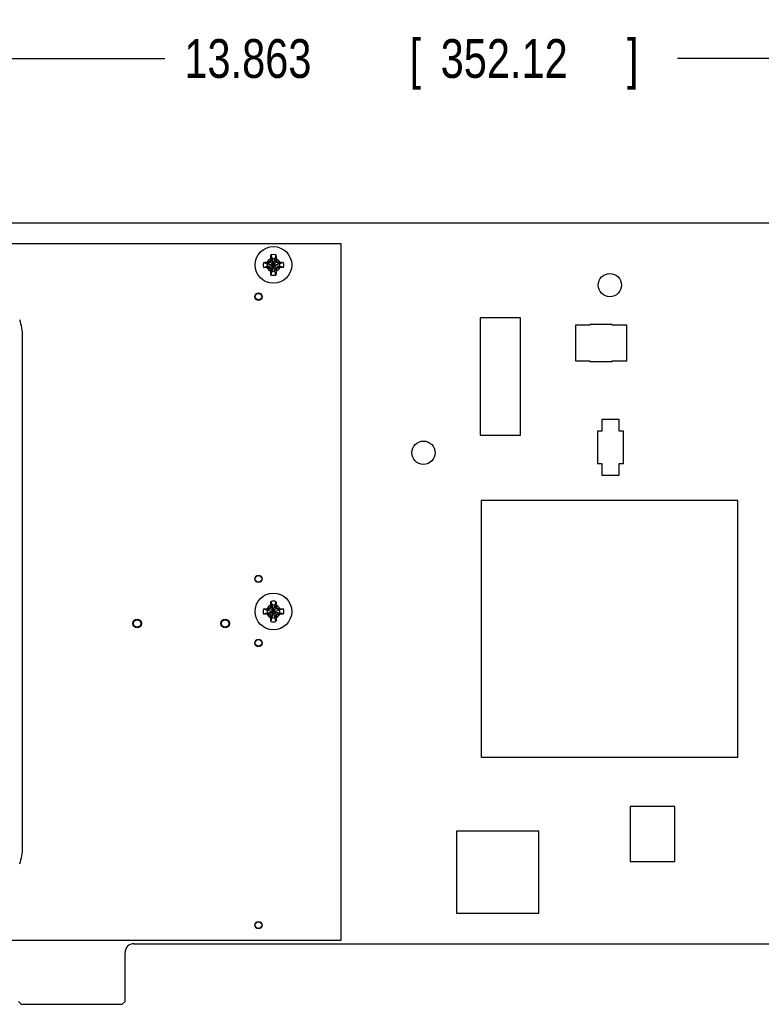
# Model space of a CAD drawing. Header units: inches. Extents: x 0.2 to 16.8, y 0.1 to 10.8.
# Tile 9 of 21: x 8.9 to 11.3, y 4 to 7.2. Entities that reach past the tile are written whole.
import ezdxf

# ---------------------------------------------------------------- set-up
doc = ezdxf.new("R2010")
doc.units = ezdxf.units.IN
doc.header["$LTSCALE"] = 0.935
doc.header["$MEASUREMENT"] = 0
doc.layers.get('0').update_dxf_attribs({"linetype": 'CONTINUOUS'})
doc.layers.add('DIMENSIONS', color=7, linetype='CONTINUOUS')
doc.styles.get("Standard").update_dxf_attribs({"font": 'txt', "width": 0.8})
doc.dimstyles.new('DIMSTYLE_2', dxfattribs={"dimtxt": 0.125, "dimasz": 0.18, "dimexe": 0.18, "dimexo": 0.0625, "dimgap": 0.09, "dimtad": 0, "dimtih": 1, "dimtoh": 1, "dimdec": 3, "dimlfac": 1.666667, "dimzin": 4, "dimdsep": 46, "dimtxsty": 'STANDARD', "dimblk": '_FILLED', "dimblk1": '_FILLED', "dimblk2": '_FILLED', "dimcen": 0.09, "dimadec": 0, "dimazin": 0, "dimtp": 0.001, "dimtm": 0.001, "dimtfac": 1, "dimtdec": 3, "dimtofl": 0, "dimtmove": 0, "dimatfit": 3, "dimldrblk": '_FILLED', "dimfxl": 1, "dimtolj": 1, "dimtzin": 4, "dimarcsym": 0})

# ---------------------------------------------------------------- blocks, each defined once
blk = doc.blocks.new('_FILLED')
at = {"color": 0, "linetype": 'BYBLOCK'}
blk.add_solid([(0, 0), (-1, 0.174), (-1, -0.174)], dxfattribs=at)
blk = doc.blocks.new('*D13')
at = {"layer": 'DIMENSIONS', "color": 2, "linetype": 'CONTINUOUS'}
for p, q in [((6.0719, 6.4123), (6.0719, 7.1512)), ((14.3897, 6.5023), (14.3897, 7.1512)), ((6.0719, 7.0262), (9.3437, 7.0262)), ((14.3897, 7.0262), (10.9937, 7.0262))]:
    blk.add_line(p, q, dxfattribs=at)
at = {"layer": 'DIMENSIONS', "color": 2, "linetype": 'CONTINUOUS', "xscale": 0.18, "yscale": 0.18, "zscale": 0.18, "rotation": 180}
blk.add_blockref('_FILLED', (6.0719, 7.0262), dxfattribs=at)
at = {"layer": 'DIMENSIONS', "color": 2, "linetype": 'CONTINUOUS', "xscale": 0.18, "yscale": 0.18, "zscale": 0.18}
blk.add_blockref('_FILLED', (14.3897, 7.0262), dxfattribs=at)
at = {"layer": 'DIMENSIONS', "color": 2, "linetype": 'CONTINUOUS', "width": 0.8}
for s, p in [('13.863', (9.4062, 6.9637)), ('[', (10.1312, 6.9637)), ('352.12', (10.2312, 6.9637)), (']', (10.8312, 6.9637))]:
    blk.add_text(s, height=0.125, dxfattribs=at).set_placement(p)

msp = doc.modelspace()

# ---------------------------------------------------------------- linework, layer by layer
at = {"color": 7, "linetype": 'CONTINUOUS'}
for p, q in [((11.42203, 6.49623), (6.70067, 6.49623)), ((9.91067, 6.42903), (8.63294, 6.42903)), ((9.91067, 4.18683), (9.91067, 6.42903)), ((9.68874, 6.37935), (9.68362, 6.37048)), ((9.68404, 6.37705), (9.68874, 6.37935)), ((9.68469, 6.39359), (9.68874, 6.381)), ((9.68874, 6.34146), (9.697, 6.381)), ((9.68874, 6.381), (9.68874, 6.37935)), ((9.697, 6.34146), (9.68874, 6.381)), ((9.68874, 6.34312), (9.697, 6.37935)), ((9.697, 6.34312), (9.68874, 6.37935)), ((9.70105, 6.39359), (9.697, 6.381)), ((9.697, 6.37935), (9.697, 6.381)), ((9.70212, 6.37048), (9.697, 6.37935)), ((9.697, 6.37935), (9.7017, 6.37705)), ((9.66052, 6.36941), (9.6731, 6.36537)), ((9.66052, 6.35305), (9.6731, 6.3571)), ((9.6731, 6.3571), (9.71264, 6.36537)), ((9.67476, 6.36537), (9.6731, 6.36537)), ((9.6731, 6.36537), (9.71264, 6.3571)), ((9.6731, 6.3571), (9.67476, 6.3571)), ((9.68362, 6.37048), (9.67476, 6.36537)), ((9.67476, 6.36537), (9.67705, 6.37006)), ((9.67476, 6.3571), (9.71099, 6.36537)), ((9.67476, 6.36537), (9.71099, 6.3571)), ((9.67705, 6.3524), (9.67476, 6.3571)), ((9.67476, 6.3571), (9.68362, 6.35198)), ((9.68146, 6.34982), (9.70428, 6.37264)), ((9.68146, 6.37264), (9.70428, 6.34982)), ((9.68362, 6.35198), (9.68874, 6.34312)), ((9.68874, 6.34312), (9.68404, 6.34541)), ((9.68874, 6.34312), (9.68874, 6.34146)), ((9.697, 6.34312), (9.70212, 6.35198)), ((9.7017, 6.34541), (9.697, 6.34312)), ((9.697, 6.34146), (9.697, 6.34312)), ((9.71099, 6.36537), (9.70212, 6.37048)), ((9.70212, 6.35198), (9.71099, 6.3571)), ((9.70869, 6.37006), (9.71099, 6.36537)), ((9.70869, 6.3524), (9.71099, 6.3571)), ((9.71264, 6.36537), (9.71099, 6.36537)), ((9.71099, 6.3571), (9.71264, 6.3571)), ((9.72523, 6.36941), (9.71264, 6.36537)), ((9.72523, 6.35305), (9.71264, 6.3571)), ((9.68469, 6.32888), (9.68874, 6.34146)), ((9.70105, 6.32888), (9.697, 6.34146)), ((10.35871, 6.19081), (10.35871, 5.81286)), ((10.48863, 6.19081), (10.35871, 6.19081)), ((10.48863, 5.81286), (10.48863, 6.19081)), ((10.66487, 6.16683), (10.66487, 6.05283)), ((10.71167, 6.16683), (10.66487, 6.16683)), ((10.71167, 6.16983), (10.71167, 6.16683)), ((10.78367, 6.16983), (10.71167, 6.16983)), ((10.78367, 6.16683), (10.78367, 6.16983)), ((10.83047, 6.16683), (10.78367, 6.16683)), ((10.83047, 6.05283), (10.83047, 6.16683)), ((10.66487, 6.05283), (10.71167, 6.05283)), ((10.71167, 6.05283), (10.71167, 6.04983)), ((10.71167, 6.04983), (10.78367, 6.04983)), ((10.78367, 6.04983), (10.78367, 6.05283)), ((10.78367, 6.05283), (10.83047, 6.05283)), ((10.75007, 5.86383), (10.75007, 5.82603)), ((10.80527, 5.86383), (10.75007, 5.86383)), ((10.80527, 5.82603), (10.80527, 5.86383)), ((10.35871, 5.81286), (10.48863, 5.81286)), ((10.73627, 5.82603), (10.73627, 5.72163)), ((10.75007, 5.82603), (10.73627, 5.82603)), ((10.81967, 5.82603), (10.80527, 5.82603)), ((10.81967, 5.72223), (10.81967, 5.82603)), ((10.73627, 5.72163), (10.75007, 5.72163)), ((10.75007, 5.72163), (10.75007, 5.68383)), ((10.80527, 5.72223), (10.81967, 5.72223)), ((10.80527, 5.68383), (10.80527, 5.72223)), ((10.75007, 5.68383), (10.80527, 5.68383)), ((10.36129, 5.60222), (10.36129, 4.77545)), ((11.18806, 5.60222), (10.36129, 5.60222)), ((11.18806, 4.77545), (11.18806, 5.60222)), ((9.68469, 5.27759), (9.68874, 5.265)), ((9.68874, 5.265), (9.68874, 5.26335)), ((9.68874, 5.22546), (9.697, 5.265)), ((9.697, 5.22546), (9.68874, 5.265)), ((9.70105, 5.27759), (9.697, 5.265)), ((9.697, 5.26335), (9.697, 5.265)), ((9.66052, 5.25341), (9.6731, 5.24937)), ((9.66052, 5.23705), (9.6731, 5.2411)), ((9.67476, 5.24937), (9.6731, 5.24937)), ((9.6731, 5.24937), (9.71264, 5.2411)), ((9.6731, 5.2411), (9.71264, 5.24937)), ((9.6731, 5.2411), (9.67476, 5.2411)), ((9.68362, 5.25448), (9.67476, 5.24937)), ((9.67476, 5.24937), (9.67705, 5.25406)), ((9.67476, 5.24937), (9.71099, 5.2411)), ((9.67476, 5.2411), (9.71099, 5.24937)), ((9.67705, 5.2364), (9.67476, 5.2411)), ((9.67476, 5.2411), (9.68362, 5.23598)), ((9.68146, 5.23382), (9.70428, 5.25664)), ((9.68146, 5.25664), (9.70428, 5.23382)), ((9.68874, 5.26335), (9.68362, 5.25448)), ((9.68362, 5.23598), (9.68874, 5.22712)), ((9.68404, 5.26105), (9.68874, 5.26335)), ((9.68874, 5.22712), (9.697, 5.26335)), ((9.697, 5.22712), (9.68874, 5.26335)), ((9.70212, 5.25448), (9.697, 5.26335)), ((9.697, 5.26335), (9.7017, 5.26105)), ((9.697, 5.22712), (9.70212, 5.23598)), ((9.71099, 5.24937), (9.70212, 5.25448)), ((9.70212, 5.23598), (9.71099, 5.2411)), ((9.70869, 5.25406), (9.71099, 5.24937)), ((9.70869, 5.2364), (9.71099, 5.2411)), ((9.71264, 5.24937), (9.71099, 5.24937)), ((9.71099, 5.2411), (9.71264, 5.2411)), ((9.72523, 5.25341), (9.71264, 5.24937)), ((9.72523, 5.23705), (9.71264, 5.2411)), ((9.68874, 5.22712), (9.68404, 5.22941)), ((9.68469, 5.21288), (9.68874, 5.22546)), ((9.68874, 5.22712), (9.68874, 5.22546)), ((9.7017, 5.22941), (9.697, 5.22712)), ((9.697, 5.22546), (9.697, 5.22712)), ((9.70105, 5.21288), (9.697, 5.22546)), ((10.36129, 4.77545), (11.18806, 4.77545)), ((10.98467, 4.61733), (10.84067, 4.61733)), ((10.84067, 4.61733), (10.84067, 4.44033)), ((10.98467, 4.44033), (10.98467, 4.61733)), ((10.54667, 4.53783), (10.28267, 4.53783)), ((10.28267, 4.53783), (10.28267, 4.27383)), ((10.54667, 4.27383), (10.54667, 4.53783)), ((10.84067, 4.44033), (10.98467, 4.44033)), ((10.28267, 4.27383), (10.54667, 4.27383)), ((6.37067, 4.18683), (9.91067, 4.18683)), ((9.24347, 4.17483), (13.75247, 4.17483)), ((9.21527, 3.98883), (9.21527, 4.14663)), ((8.88137, 3.97983), (8.87237, 3.98883)), ((8.88137, 3.97983), (9.20627, 3.97983)), ((9.21527, 3.98883), (9.20627, 3.97983))]:
    msp.add_line(p, q, dxfattribs=at)
at = {"color": 3, "linetype": 'CONTINUOUS'}
msp.add_line((8.88527, 4.48388), (8.88527, 6.13318), dxfattribs=at)
at = {"color": 7, "linetype": 'CONTINUOUS'}
for centre, radius in [((9.69287, 6.36123), 0.05906), ((10.77587, 6.29643), 0.0375), ((9.64487, 6.25923), 0.012), ((9.64487, 6.25923), 0.0105), ((10.17587, 5.75643), 0.0375), ((9.64487, 5.35023), 0.012), ((9.64487, 5.35023), 0.0105), ((9.69287, 5.24523), 0.05906), ((9.25427, 5.20623), 0.0141), ((9.25427, 5.20623), 0.01189), ((9.53747, 5.20623), 0.0141), ((9.53747, 5.20623), 0.01189), ((9.64487, 5.14383), 0.012), ((9.64487, 5.14383), 0.0105), ((9.64487, 4.23483), 0.012), ((9.64487, 4.23483), 0.0105)]:
    msp.add_circle(centre, radius, dxfattribs=at)
for centre, radius, start, end in [((9.69287, 6.36123), 0.02193, 113.44647, 156.55353), ((9.69287, 6.36123), 0.03337, 75.81313, 104.18687), ((9.69287, 6.36123), 0.0202, 78.18933, 101.81067), ((9.69287, 6.36123), 0.02193, 23.44647, 66.55353), ((9.69287, 6.36123), 0.03337, 165.81313, 194.18687), ((9.69287, 6.36123), 0.0202, 168.18933, 191.81067), ((9.69287, 6.36123), 0.02193, 203.44647, 246.55353), ((9.69287, 6.36123), 0.02193, 293.44647, 336.55353), ((9.69287, 6.36123), 0.0202, 348.18933, 11.81067), ((9.69287, 6.36123), 0.03337, 345.81313, 14.18687), ((9.69287, 6.36123), 0.03337, 255.81313, 284.18687), ((9.69287, 6.36123), 0.0202, 258.18933, 281.81067), ((9.69287, 5.24523), 0.02193, 113.44647, 156.55353), ((9.69287, 5.24523), 0.03337, 75.81313, 104.18687), ((9.69287, 5.24523), 0.0202, 78.18933, 101.81067), ((9.69287, 5.24523), 0.02193, 23.44647, 66.55353), ((9.69287, 5.24523), 0.03337, 165.81313, 194.18687), ((9.69287, 5.24523), 0.0202, 168.18933, 191.81067), ((9.69287, 5.24523), 0.02193, 203.44647, 246.55353), ((9.69287, 5.24523), 0.02193, 293.44647, 336.55353), ((9.69287, 5.24523), 0.0202, 348.18933, 11.81067), ((9.69287, 5.24523), 0.03337, 345.81313, 14.18687), ((9.69287, 5.24523), 0.03337, 255.81313, 284.18687), ((9.69287, 5.24523), 0.0202, 258.18933, 281.81067), ((9.24347, 4.14663), 0.0282, 90, 180)]:
    msp.add_arc(centre, radius, start, end, dxfattribs=at)
at = {"color": 3, "linetype": 'CONTINUOUS'}
for centre, start, end in [((8.73527, 6.13318), 0, 20), ((8.73527, 4.48388), 340, 360)]:
    msp.add_arc(centre, 0.15, start, end, dxfattribs=at)
at = {"color": 7, "linetype": 'CONTINUOUS'}
for points, knots in [([(9.68146, 6.37264), (9.68167, 6.37301), (9.6821, 6.37374), (9.68275, 6.37485), (9.68339, 6.37595), (9.68383, 6.37669), (9.68404, 6.37705)], [0, 0, 0, 0, 0.2491761, 0.4995536, 0.750223, 1, 1, 1, 1]), ([(9.68404, 6.37705), (9.68405, 6.37749), (9.68407, 6.3784), (9.68411, 6.37983), (9.68413, 6.38083), (9.68415, 6.38135)], [0, 0, 0, 0, 0.3044764, 0.6362029, 1, 1, 1, 1]), ([(9.68415, 6.38135), (9.68416, 6.38202), (9.68421, 6.38343), (9.68428, 6.38564), (9.68439, 6.38809), (9.68452, 6.39077), (9.68463, 6.39263), (9.68469, 6.39359)], [0, 0, 0, 0, 0.1641649, 0.3440853, 0.5435825, 0.7641446, 1, 1, 1, 1]), ([(9.70105, 6.39359), (9.70111, 6.39265), (9.70122, 6.39081), (9.70135, 6.38814), (9.70146, 6.38568), (9.70154, 6.38344), (9.70158, 6.38203), (9.7016, 6.38135)], [0, 0, 0, 0, 0.2305807, 0.4514774, 0.653011, 0.8347371, 1, 1, 1, 1]), ([(9.7016, 6.38135), (9.70161, 6.38083), (9.70164, 6.37983), (9.70167, 6.3784), (9.70169, 6.37749), (9.7017, 6.37705)], [0, 0, 0, 0, 0.3632421, 0.6953917, 1, 1, 1, 1]), ([(9.7017, 6.37705), (9.70192, 6.37668), (9.70235, 6.37595), (9.703, 6.37484), (9.70364, 6.37374), (9.70407, 6.37301), (9.70428, 6.37264)], [0, 0, 0, 0, 0.2508912, 0.5018552, 0.7518226, 1, 1, 1, 1]), ([(9.66052, 6.36941), (9.66146, 6.36947), (9.6633, 6.36958), (9.66596, 6.36971), (9.66842, 6.36982), (9.67066, 6.3699), (9.67208, 6.36994), (9.67275, 6.36996)], [0, 0, 0, 0, 0.2305807, 0.4514774, 0.653011, 0.8347371, 1, 1, 1, 1]), ([(9.67275, 6.35251), (9.67208, 6.35253), (9.67068, 6.35257), (9.66846, 6.35265), (9.66601, 6.35275), (9.66334, 6.35288), (9.66148, 6.35299), (9.66052, 6.35305)], [0, 0, 0, 0, 0.1641649, 0.3440854, 0.5435825, 0.7641446, 1, 1, 1, 1]), ([(9.67275, 6.36996), (9.67327, 6.36997), (9.67427, 6.37), (9.6757, 6.37003), (9.67661, 6.37005), (9.67705, 6.37006)], [0, 0, 0, 0, 0.3632417, 0.6953915, 1, 1, 1, 1]), ([(9.67705, 6.3524), (9.67661, 6.35241), (9.6757, 6.35243), (9.67427, 6.35247), (9.67327, 6.35249), (9.67275, 6.35251)], [0, 0, 0, 0, 0.3044762, 0.6362025, 1, 1, 1, 1]), ([(9.67705, 6.37006), (9.67742, 6.37028), (9.67816, 6.37071), (9.67926, 6.37136), (9.68036, 6.372), (9.6811, 6.37243), (9.68146, 6.37264)], [0, 0, 0, 0, 0.2510282, 0.5020071, 0.7519135, 1, 1, 1, 1]), ([(9.68146, 6.34982), (9.68109, 6.35004), (9.68036, 6.35047), (9.67926, 6.35111), (9.67815, 6.35176), (9.67742, 6.35219), (9.67705, 6.3524)], [0, 0, 0, 0, 0.2491759, 0.4995533, 0.7502227, 1, 1, 1, 1]), ([(9.68404, 6.34541), (9.68382, 6.34578), (9.68339, 6.34652), (9.68274, 6.34762), (9.6821, 6.34873), (9.68167, 6.34946), (9.68146, 6.34982)], [0, 0, 0, 0, 0.2510292, 0.5020083, 0.7519142, 1, 1, 1, 1]), ([(9.68415, 6.34111), (9.68413, 6.34164), (9.68411, 6.34263), (9.68407, 6.34406), (9.68405, 6.34498), (9.68404, 6.34541)], [0, 0, 0, 0, 0.3632417, 0.6953913, 1, 1, 1, 1]), ([(9.7017, 6.34541), (9.70169, 6.34498), (9.70167, 6.34407), (9.70164, 6.34263), (9.70161, 6.34164), (9.7016, 6.34111)], [0, 0, 0, 0, 0.3044764, 0.6362029, 1, 1, 1, 1]), ([(9.70428, 6.34982), (9.70407, 6.34946), (9.70364, 6.34872), (9.70299, 6.34762), (9.70235, 6.34652), (9.70192, 6.34578), (9.7017, 6.34541)], [0, 0, 0, 0, 0.249088, 0.4994065, 0.7500905, 1, 1, 1, 1]), ([(9.70428, 6.37264), (9.70465, 6.37243), (9.70538, 6.372), (9.70649, 6.37136), (9.70759, 6.37071), (9.70832, 6.37028), (9.70869, 6.37006)], [0, 0, 0, 0, 0.2490886, 0.4994075, 0.7500914, 1, 1, 1, 1]), ([(9.70869, 6.3524), (9.70832, 6.35219), (9.70758, 6.35175), (9.70648, 6.35111), (9.70538, 6.35046), (9.70465, 6.35004), (9.70428, 6.34982)], [0, 0, 0, 0, 0.2510501, 0.5020312, 0.7519278, 1, 1, 1, 1]), ([(9.70869, 6.37006), (9.70913, 6.37005), (9.71004, 6.37003), (9.71147, 6.37), (9.71247, 6.36997), (9.71299, 6.36996)], [0, 0, 0, 0, 0.3044765, 0.636203, 1, 1, 1, 1]), ([(9.71299, 6.35251), (9.71247, 6.35249), (9.71147, 6.35247), (9.71004, 6.35243), (9.70913, 6.35241), (9.70869, 6.3524)], [0, 0, 0, 0, 0.3632825, 0.6953976, 1, 1, 1, 1]), ([(9.71299, 6.36996), (9.71366, 6.36994), (9.71506, 6.3699), (9.71728, 6.36982), (9.71973, 6.36972), (9.7224, 6.36958), (9.72426, 6.36947), (9.72523, 6.36941)], [0, 0, 0, 0, 0.1641649, 0.3440854, 0.5435825, 0.7641446, 1, 1, 1, 1]), ([(9.72523, 6.35305), (9.72429, 6.35299), (9.72245, 6.35289), (9.71978, 6.35275), (9.71732, 6.35265), (9.71508, 6.35257), (9.71366, 6.35253), (9.71299, 6.35251)], [0, 0, 0, 0, 0.2305806, 0.4514777, 0.6530114, 0.8347373, 1, 1, 1, 1]), ([(9.68469, 6.32888), (9.68463, 6.32982), (9.68452, 6.33166), (9.68439, 6.33432), (9.68429, 6.33679), (9.68421, 6.33902), (9.68416, 6.34044), (9.68415, 6.34111)], [0, 0, 0, 0, 0.2305807, 0.4514774, 0.653011, 0.8347371, 1, 1, 1, 1]), ([(9.7016, 6.34111), (9.70158, 6.34044), (9.70154, 6.33904), (9.70146, 6.33682), (9.70135, 6.33438), (9.70122, 6.3317), (9.70111, 6.32984), (9.70105, 6.32888)], [0, 0, 0, 0, 0.1641649, 0.3440853, 0.5435825, 0.7641446, 1, 1, 1, 1]), ([(9.68404, 5.26105), (9.68405, 5.26149), (9.68407, 5.2624), (9.68411, 5.26383), (9.68413, 5.26483), (9.68415, 5.26535)], [0, 0, 0, 0, 0.3044764, 0.6362029, 1, 1, 1, 1]), ([(9.68415, 5.26535), (9.68416, 5.26602), (9.68421, 5.26743), (9.68428, 5.26964), (9.68439, 5.27209), (9.68452, 5.27477), (9.68463, 5.27663), (9.68469, 5.27759)], [0, 0, 0, 0, 0.1641649, 0.3440853, 0.5435825, 0.7641446, 1, 1, 1, 1]), ([(9.70105, 5.27759), (9.70111, 5.27665), (9.70122, 5.27481), (9.70135, 5.27214), (9.70146, 5.26968), (9.70154, 5.26744), (9.70158, 5.26603), (9.7016, 5.26535)], [0, 0, 0, 0, 0.2305807, 0.4514774, 0.653011, 0.8347371, 1, 1, 1, 1]), ([(9.7016, 5.26535), (9.70161, 5.26483), (9.70164, 5.26383), (9.70167, 5.2624), (9.70169, 5.26149), (9.7017, 5.26105)], [0, 0, 0, 0, 0.3632421, 0.6953917, 1, 1, 1, 1]), ([(9.66052, 5.25341), (9.66146, 5.25347), (9.6633, 5.25358), (9.66596, 5.25371), (9.66842, 5.25382), (9.67066, 5.2539), (9.67208, 5.25394), (9.67275, 5.25396)], [0, 0, 0, 0, 0.2305807, 0.4514774, 0.653011, 0.8347371, 1, 1, 1, 1]), ([(9.67275, 5.23651), (9.67208, 5.23653), (9.67068, 5.23657), (9.66846, 5.23665), (9.66601, 5.23675), (9.66334, 5.23688), (9.66148, 5.23699), (9.66052, 5.23705)], [0, 0, 0, 0, 0.1641649, 0.3440854, 0.5435825, 0.7641446, 1, 1, 1, 1]), ([(9.67275, 5.25396), (9.67327, 5.25397), (9.67427, 5.254), (9.6757, 5.25403), (9.67661, 5.25405), (9.67705, 5.25406)], [0, 0, 0, 0, 0.3632417, 0.6953915, 1, 1, 1, 1]), ([(9.67705, 5.2364), (9.67661, 5.23641), (9.6757, 5.23643), (9.67427, 5.23647), (9.67327, 5.23649), (9.67275, 5.23651)], [0, 0, 0, 0, 0.3044762, 0.6362025, 1, 1, 1, 1]), ([(9.67705, 5.25406), (9.67742, 5.25428), (9.67816, 5.25471), (9.67926, 5.25536), (9.68036, 5.256), (9.6811, 5.25643), (9.68146, 5.25664)], [0, 0, 0, 0, 0.2510282, 0.5020071, 0.7519135, 1, 1, 1, 1]), ([(9.68146, 5.23382), (9.68109, 5.23404), (9.68036, 5.23447), (9.67926, 5.23511), (9.67815, 5.23576), (9.67742, 5.23619), (9.67705, 5.2364)], [0, 0, 0, 0, 0.2491759, 0.4995533, 0.7502227, 1, 1, 1, 1]), ([(9.68146, 5.25664), (9.68167, 5.25701), (9.6821, 5.25774), (9.68275, 5.25885), (9.68339, 5.25995), (9.68383, 5.26069), (9.68404, 5.26105)], [0, 0, 0, 0, 0.2491761, 0.4995536, 0.750223, 1, 1, 1, 1]), ([(9.68404, 5.22941), (9.68382, 5.22978), (9.68339, 5.23052), (9.68274, 5.23162), (9.6821, 5.23273), (9.68167, 5.23346), (9.68146, 5.23382)], [0, 0, 0, 0, 0.2510292, 0.5020083, 0.7519142, 1, 1, 1, 1]), ([(9.7017, 5.26105), (9.70192, 5.26068), (9.70235, 5.25995), (9.703, 5.25884), (9.70364, 5.25774), (9.70407, 5.25701), (9.70428, 5.25664)], [0, 0, 0, 0, 0.2508912, 0.5018552, 0.7518226, 1, 1, 1, 1]), ([(9.70428, 5.23382), (9.70407, 5.23346), (9.70364, 5.23272), (9.70299, 5.23162), (9.70235, 5.23052), (9.70192, 5.22978), (9.7017, 5.22941)], [0, 0, 0, 0, 0.249088, 0.4994065, 0.7500905, 1, 1, 1, 1]), ([(9.70428, 5.25664), (9.70465, 5.25643), (9.70538, 5.256), (9.70649, 5.25536), (9.70759, 5.25471), (9.70832, 5.25428), (9.70869, 5.25406)], [0, 0, 0, 0, 0.2490886, 0.4994075, 0.7500914, 1, 1, 1, 1]), ([(9.70869, 5.2364), (9.70832, 5.23619), (9.70758, 5.23575), (9.70648, 5.23511), (9.70538, 5.23446), (9.70465, 5.23404), (9.70428, 5.23382)], [0, 0, 0, 0, 0.2510501, 0.5020312, 0.7519278, 1, 1, 1, 1]), ([(9.70869, 5.25406), (9.70913, 5.25405), (9.71004, 5.25403), (9.71147, 5.254), (9.71247, 5.25397), (9.71299, 5.25396)], [0, 0, 0, 0, 0.3044765, 0.636203, 1, 1, 1, 1]), ([(9.71299, 5.23651), (9.71247, 5.23649), (9.71147, 5.23647), (9.71004, 5.23643), (9.70913, 5.23641), (9.70869, 5.2364)], [0, 0, 0, 0, 0.3632825, 0.6953976, 1, 1, 1, 1]), ([(9.71299, 5.25396), (9.71366, 5.25394), (9.71506, 5.2539), (9.71728, 5.25382), (9.71973, 5.25372), (9.7224, 5.25358), (9.72426, 5.25347), (9.72523, 5.25341)], [0, 0, 0, 0, 0.1641649, 0.3440854, 0.5435825, 0.7641446, 1, 1, 1, 1]), ([(9.72523, 5.23705), (9.72429, 5.23699), (9.72245, 5.23689), (9.71978, 5.23675), (9.71732, 5.23665), (9.71508, 5.23657), (9.71366, 5.23653), (9.71299, 5.23651)], [0, 0, 0, 0, 0.2305806, 0.4514777, 0.6530114, 0.8347373, 1, 1, 1, 1]), ([(9.68415, 5.22511), (9.68413, 5.22564), (9.68411, 5.22663), (9.68407, 5.22806), (9.68405, 5.22898), (9.68404, 5.22941)], [0, 0, 0, 0, 0.3632417, 0.6953913, 1, 1, 1, 1]), ([(9.68469, 5.21288), (9.68463, 5.21382), (9.68452, 5.21566), (9.68439, 5.21832), (9.68429, 5.22079), (9.68421, 5.22302), (9.68416, 5.22444), (9.68415, 5.22511)], [0, 0, 0, 0, 0.2305807, 0.4514774, 0.653011, 0.8347371, 1, 1, 1, 1]), ([(9.7016, 5.22511), (9.70158, 5.22444), (9.70154, 5.22304), (9.70146, 5.22082), (9.70135, 5.21838), (9.70122, 5.2157), (9.70111, 5.21384), (9.70105, 5.21288)], [0, 0, 0, 0, 0.1641649, 0.3440853, 0.5435825, 0.7641446, 1, 1, 1, 1]), ([(9.7017, 5.22941), (9.70169, 5.22898), (9.70167, 5.22807), (9.70164, 5.22663), (9.70161, 5.22564), (9.7016, 5.22511)], [0, 0, 0, 0, 0.3044764, 0.6362029, 1, 1, 1, 1])]:
    msp.add_open_spline(points, degree=3, knots=knots, dxfattribs=at)

# ---------------------------------------------------------------- dimensions: what is measured, and where the dimension line sits
at = {"layer": 'DIMENSIONS', "color": 2, "linetype": 'CONTINUOUS'}
dim = msp.add_linear_dim(base=(6.07187, 7.02622), p1=(14.38967, 6.50233), p2=(6.07187, 6.41233), angle=180, dimstyle='DIMSTYLE_2', dxfattribs=at)
dim.commit()
dim.dimension.update_dxf_attribs({"geometry": '*D13', "text_midpoint": (10.16865, 7.02622), "dimtype": 160})

doc.saveas('drawing.dxf')
